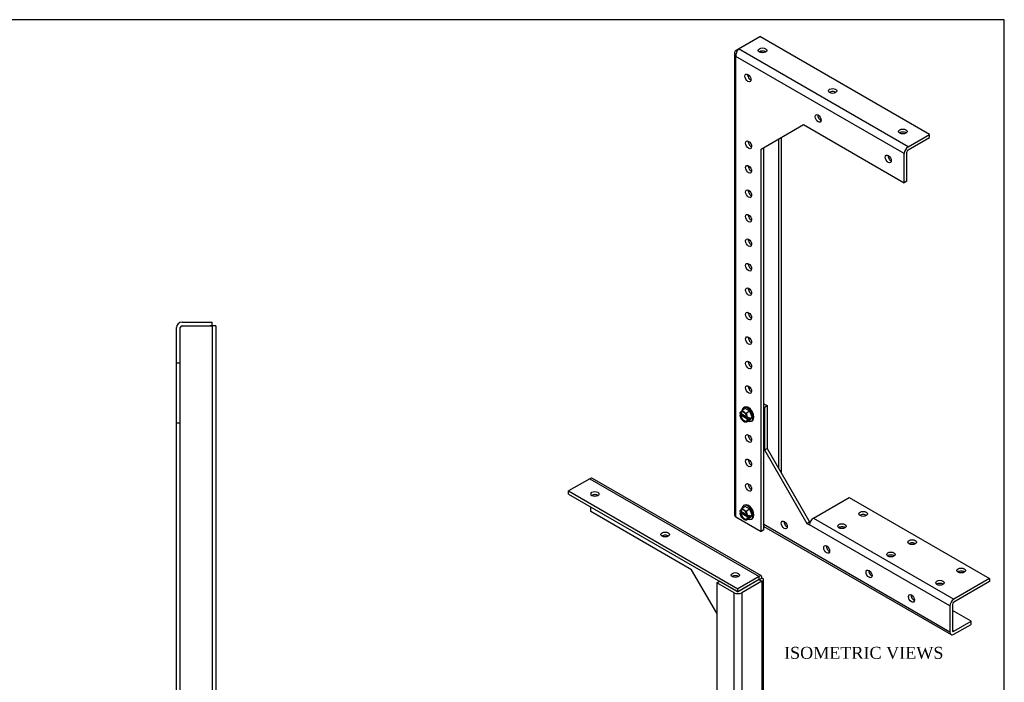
# Model space of a CAD drawing. Header units: inches. Extents: x 0.2 to 65.9, y -0.4 to 43.8.
# Tile 5 of 5: x 33 to 65.9, y 21.7 to 43.8. Entities that reach past the tile are written whole.
import ezdxf
from ezdxf.enums import TextEntityAlignment as Align

# ---------------------------------------------------------------- set-up
doc = ezdxf.new("R2010")
doc.units = ezdxf.units.IN
doc.header["$MEASUREMENT"] = 0
for name, color, linetype in [('COM55554-3', 7, 'Continuous'), ('COM55555-3', 7, 'Continuous'), ('Default', 7, 'Continuous'), ('NTS16535', 7, 'Continuous'), ('SCC17994', 7, 'Continuous')]:
    doc.layers.add(name, color=color, linetype=linetype)
doc.styles.add('SEACAD_Times_New_Roman', font='times.ttf')

# ---------------------------------------------------------------- blocks, each defined once
blk = doc.blocks.new('SE4')
at = {"layer": 'COM55554-3', "color": 7, "linetype": 'Continuous'}
for p, q in [((38.417, 19.749), (38.417, 17.999)), ((38.417, 19.749), (38.542, 19.749)), ((38.542, 19.749), (38.542, 17.999)), ((38.542, 19.749), (38.602, 19.749)), ((38.602, 19.749), (39.417, 19.749)), ((39.417, 16.184), (39.417, 19.749)), ((38.417, 17.999), (38.417, 15.999)), ((38.417, 17.999), (38.542, 17.999)), ((38.542, 17.999), (38.542, 16.174)), ((40.292, 16.184), (38.602, 16.184)), ((40.292, 16.184), (40.292, 16.059)), ((38.417, 15.999), (38.417, 14.934)), ((38.542, 15.999), (38.542, 14.934)), ((40.292, 16.059), (38.602, 16.059)), ((39.417, 14.874), (39.417, 16.059)), ((38.602, 14.874), (39.417, 14.874)), ((38.602, 14.874), (39.417, 14.874)), ((39.417, 14.749), (39.417, 14.874)), ((38.602, 14.749), (39.417, 14.749))]:
    blk.add_line(p, q, dxfattribs=at)
for centre, radius, start, end in [((38.602, 15.999), 0.185, 90, 180), ((38.602, 15.999), 0.06, 90, 180), ((38.602, 14.934), 0.185, 180, 270), ((38.602, 14.934), 0.06, 180, 270)]:
    blk.add_arc(centre, radius, start, end, dxfattribs=at)
blk.add_open_spline([(38.602, 14.874), (38.594, 14.879), (38.587, 14.884), (38.572, 14.894), (38.565, 14.899), (38.554, 14.909), (38.55, 14.914), (38.544, 14.924), (38.542, 14.929), (38.542, 14.934)], degree=3, knots=[0, 0, 0, 0, 0.25, 0.25, 0.5, 0.5, 0.75, 0.75, 1, 1, 1, 1], dxfattribs=at)
blk.add_open_spline([(38.602, 14.874), (38.595, 14.875), (38.587, 14.877), (38.58, 14.878)], degree=3, dxfattribs=at)
at = {"layer": 'COM55555-3', "color": 7, "linetype": 'Continuous'}
for p, q in [((38.261, 32.374), (38.261, 33.564)), ((38.386, 32.374), (38.386, 33.564)), ((38.446, 33.749), (39.449, 33.749)), ((38.446, 33.624), (39.449, 33.624)), ((38.446, 33.624), (39.389, 33.624)), ((39.449, 33.624), (39.389, 33.624)), ((39.449, 33.624), (39.449, 33.749)), ((39.449, 33.624), (39.449, 16.184)), ((39.574, 33.624), (39.449, 33.624)), ((39.574, 33.624), (39.574, 16.184)), ((38.261, 30.374), (38.261, 32.374)), ((38.386, 32.374), (38.261, 32.374)), ((38.386, 30.374), (38.386, 32.374)), ((38.261, 14.749), (38.261, 30.374)), ((38.386, 30.374), (38.261, 30.374)), ((38.386, 14.749), (38.386, 30.374)), ((39.449, 16.059), (39.449, 14.749)), ((39.574, 16.059), (39.574, 14.749)), ((38.386, 14.749), (38.261, 14.749)), ((38.386, 14.749), (38.446, 14.749)), ((38.446, 14.749), (38.602, 14.749)), ((39.417, 14.749), (39.449, 14.749)), ((39.574, 14.749), (39.449, 14.749))]:
    blk.add_line(p, q, dxfattribs=at)
for radius in [0.185, 0.06]:
    blk.add_arc((38.446, 33.564), radius, 90, 180, dxfattribs=at)
blk.add_open_spline([(38.446, 33.624), (38.438, 33.619), (38.431, 33.614), (38.416, 33.604), (38.409, 33.599), (38.398, 33.589), (38.394, 33.584), (38.388, 33.574), (38.386, 33.569), (38.386, 33.564)], degree=3, knots=[0, 0, 0, 0, 0.25, 0.25, 0.5, 0.5, 0.75, 0.75, 1, 1, 1, 1], dxfattribs=at)
blk.add_open_spline([(38.446, 33.624), (38.439, 33.622), (38.431, 33.62), (38.424, 33.619)], degree=3, dxfattribs=at)
at = {"layer": 'NTS16535', "color": 7, "linetype": 'Continuous'}
for p, q in [((38.542, 19.529), (38.572, 19.529)), ((38.542, 19.389), (38.572, 19.389)), ((38.572, 19.529), (38.572, 19.389)), ((38.572, 19.495), (38.727, 19.495)), ((38.572, 19.389), (38.572, 19.108)), ((38.727, 19.372), (38.727, 19.495)), ((38.542, 19.108), (38.572, 19.108)), ((38.572, 19.372), (38.727, 19.372)), ((38.572, 19.126), (38.727, 19.126)), ((38.572, 19.108), (38.572, 18.968)), ((38.727, 19.126), (38.727, 19.372)), ((38.727, 19.003), (38.727, 19.126)), ((38.542, 18.968), (38.572, 18.968)), ((38.572, 19.003), (38.727, 19.003)), ((38.542, 15.529), (38.572, 15.529)), ((38.572, 15.529), (38.572, 15.389)), ((38.572, 15.495), (38.727, 15.495)), ((38.727, 15.372), (38.727, 15.495)), ((38.542, 15.389), (38.572, 15.389)), ((38.572, 15.389), (38.572, 15.108)), ((38.572, 15.372), (38.727, 15.372)), ((38.572, 15.126), (38.727, 15.126)), ((38.727, 15.126), (38.727, 15.372)), ((38.727, 15.003), (38.727, 15.126)), ((38.542, 15.108), (38.572, 15.108)), ((38.542, 14.968), (38.572, 14.968)), ((38.572, 15.108), (38.572, 14.968)), ((38.572, 15.003), (38.727, 15.003))]:
    blk.add_line(p, q, dxfattribs=at)
at = {"layer": 'SCC17994', "color": 7, "linetype": 'Continuous'}
for p, q in [((38.041, 19.375), (38.041, 19.435)), ((38.041, 19.435), (38.066, 19.435)), ((38.218, 19.435), (38.066, 19.435)), ((38.218, 18.989), (38.218, 19.509)), ((38.261, 19.509), (38.218, 19.509)), ((38.041, 19.309), (38.041, 19.375)), ((38.041, 19.289), (38.041, 19.309)), ((38.041, 19.289), (38.091, 19.289)), ((38.041, 19.188), (38.041, 19.209)), ((38.091, 19.209), (38.041, 19.209)), ((38.041, 19.209), (38.041, 19.209)), ((38.041, 19.123), (38.041, 19.188)), ((38.041, 19.063), (38.041, 19.123)), ((38.066, 19.063), (38.041, 19.063)), ((38.218, 19.063), (38.066, 19.063)), ((38.091, 19.289), (38.116, 19.249)), ((38.116, 19.249), (38.091, 19.209)), ((38.218, 19.249), (38.116, 19.249)), ((38.417, 19.372), (38.386, 19.372)), ((38.386, 19.126), (38.417, 19.126)), ((38.761, 19.372), (38.727, 19.372)), ((38.727, 19.126), (38.761, 19.126)), ((38.761, 19.126), (38.761, 19.372)), ((38.218, 18.989), (38.261, 18.989)), ((38.218, 15.509), (38.218, 14.989)), ((38.261, 15.509), (38.218, 15.509)), ((38.041, 15.375), (38.041, 15.435)), ((38.041, 15.435), (38.066, 15.435)), ((38.041, 15.309), (38.041, 15.375)), ((38.041, 15.289), (38.041, 15.309)), ((38.041, 15.289), (38.091, 15.289)), ((38.041, 15.188), (38.041, 15.209)), ((38.091, 15.209), (38.041, 15.209)), ((38.041, 15.209), (38.041, 15.209)), ((38.041, 15.123), (38.041, 15.188)), ((38.041, 15.063), (38.041, 15.123)), ((38.218, 15.435), (38.066, 15.435)), ((38.091, 15.289), (38.116, 15.249)), ((38.116, 15.249), (38.091, 15.209)), ((38.218, 15.249), (38.116, 15.249)), ((38.417, 15.372), (38.386, 15.372)), ((38.386, 15.126), (38.417, 15.126)), ((38.761, 15.372), (38.727, 15.372)), ((38.727, 15.126), (38.761, 15.126)), ((38.761, 15.372), (38.761, 15.126)), ((38.066, 15.063), (38.041, 15.063)), ((38.218, 15.063), (38.066, 15.063)), ((38.218, 14.989), (38.261, 14.989))]:
    blk.add_line(p, q, dxfattribs=at)
for centre, start, end in [((38.265, 19.307), 179.4847, 184.6736), ((38.266, 19.19), 175.3299, 180.5119), ((38.265, 15.307), 179.4847, 184.6736), ((38.266, 15.19), 175.3299, 180.5119)]:
    blk.add_arc(centre, 0.225, start, end, dxfattribs=at)
for points, knots in [([(38.066, 19.435), (38.062, 19.435), (38.059, 19.434), (38.054, 19.43), (38.052, 19.428), (38.047, 19.42), (38.045, 19.414), (38.041, 19.398), (38.041, 19.386), (38.041, 19.375)], [0, 0, 0, 0, 0.125, 0.125, 0.25, 0.25, 0.5, 0.5, 1, 1, 1, 1]), ([(38.041, 19.123), (38.041, 19.117), (38.041, 19.111), (38.042, 19.1), (38.042, 19.094), (38.045, 19.083), (38.047, 19.077), (38.052, 19.07), (38.054, 19.067), (38.059, 19.064), (38.062, 19.063), (38.066, 19.063)], [0, 0, 0, 0, 0.25, 0.25, 0.5, 0.5, 0.75, 0.75, 0.875, 0.875, 1, 1, 1, 1]), ([(38.066, 15.435), (38.062, 15.435), (38.059, 15.434), (38.054, 15.43), (38.052, 15.428), (38.047, 15.42), (38.045, 15.414), (38.041, 15.398), (38.041, 15.386), (38.041, 15.375)], [0, 0, 0, 0, 0.125, 0.125, 0.25, 0.25, 0.5, 0.5, 1, 1, 1, 1]), ([(38.041, 15.123), (38.041, 15.117), (38.041, 15.111), (38.042, 15.1), (38.042, 15.094), (38.045, 15.083), (38.047, 15.077), (38.052, 15.07), (38.054, 15.067), (38.059, 15.064), (38.062, 15.063), (38.066, 15.063)], [0, 0, 0, 0, 0.25, 0.25, 0.5, 0.5, 0.75, 0.75, 0.875, 0.875, 1, 1, 1, 1])]:
    blk.add_open_spline(points, degree=3, knots=knots, dxfattribs=at)
blk = doc.blocks.new('SE5')
at = {"layer": 'COM55554-3', "color": 7, "linetype": 'Continuous'}
for p, q in [((57.362, 31.528), (57.413, 31.558)), ((57.863, 31.026), (57.973, 30.963)), ((57.863, 30.924), (57.885, 30.912)), ((57.885, 30.912), (57.973, 30.963)), ((57.885, 30.912), (57.885, 29.483)), ((57.973, 30.963), (57.973, 29.534)), ((57.885, 29.483), (57.973, 29.534)), ((57.885, 29.483), (59.299, 27.033)), ((57.973, 29.534), (59.388, 27.084)), ((59.518, 27.209), (60.713, 27.899)), ((60.713, 27.899), (65.398, 25.194)), ((64.072, 23.408), (57.863, 26.993)), ((59.299, 27.033), (59.388, 27.084)), ((59.299, 27.033), (59.388, 26.982)), ((59.388, 27.084), (59.407, 27.073)), ((64.072, 24.278), (59.388, 26.982)), ((59.518, 27.209), (64.203, 24.504)), ((57.863, 26.93), (64.111, 23.323)), ((65.398, 25.194), (64.203, 24.504)), ((65.398, 25.092), (64.203, 24.402)), ((65.398, 25.194), (65.398, 25.092)), ((64.161, 24.329), (64.161, 23.459)), ((64.072, 24.278), (64.072, 23.408)), ((64.779, 23.767), (64.161, 24.125)), ((64.203, 23.435), (64.779, 23.767)), ((64.203, 23.333), (64.779, 23.665)), ((64.779, 23.665), (64.779, 23.767)), ((64.203, 23.435), (64.161, 23.459))]:
    blk.add_line(p, q, dxfattribs=at)
for centre, major_axis in [((61.177, 27.35), (-0.141, 0)), ((58.546, 26.982), (-0.07, 0.122)), ((60.47, 26.941), (-0.141, 0)), ((59.96, 26.166), (-0.07, 0.122)), ((62.812, 26.406), (-0.141, 0)), ((62.105, 25.997), (-0.141, 0)), ((61.375, 25.349), (-0.07, 0.122)), ((64.447, 25.462), (-0.141, 0)), ((63.74, 25.053), (-0.141, 0)), ((62.789, 24.533), (-0.07, 0.122))]:
    blk.add_ellipse(centre, major_axis=major_axis, ratio=0.57735, dxfattribs=at)
for centre, major_axis, start_param, end_param in [((61.177, 27.248), (-0.141, 0), 3.821986, 5.602792), ((58.635, 27.033), (0.07, -0.122), 3.821986, 5.602792), ((59.518, 27.058), (-0.092, -0.16), 3.926991, 5.497787), ((60.47, 26.839), (-0.141, 0), 3.821986, 5.602792), ((62.812, 26.304), (-0.141, 0), 3.821986, 5.602792), ((60.049, 26.217), (0.07, -0.122), 3.821986, 5.602792), ((62.105, 25.895), (-0.141, 0), 3.821986, 5.602792), ((61.463, 25.4), (0.07, -0.122), 3.821986, 5.602792), ((64.447, 25.36), (-0.141, 0), 3.821986, 5.602792), ((63.74, 24.951), (-0.141, 0), 3.821986, 5.602792), ((62.877, 24.584), (0.07, -0.122), 3.821986, 5.602792), ((64.203, 24.353), (0.093, 0.16), 0.785398, 2.356194), ((64.203, 24.353), (0.03, 0.052), 0.785398, 2.356194), ((64.203, 23.484), (0.092, 0.16), 2.356194, 3.926991), ((64.203, 23.484), (0.03, 0.052), 2.356194, 3.926991)]:
    blk.add_ellipse(centre, major_axis=major_axis, ratio=0.57735, start_param=start_param, end_param=end_param, dxfattribs=at)
at = {"layer": 'COM55555-3', "color": 7, "linetype": 'Continuous'}
for p, q in [((57.022, 42.865), (57.731, 43.274)), ((63.387, 40.008), (57.731, 43.274)), ((56.933, 42.814), (57.022, 42.865)), ((56.969, 42.793), (56.933, 42.814)), ((62.679, 39.599), (57.022, 42.865)), ((57.773, 42.737), (57.773, 42.789)), ((56.879, 42.714), (56.879, 27.327)), ((62.548, 39.372), (56.933, 42.614)), ((56.933, 27.251), (56.933, 42.614)), ((57.775, 39.523), (59.189, 40.34)), ((59.189, 40.34), (62.548, 38.401)), ((58.349, 39.855), (58.349, 28.883)), ((58.438, 39.906), (58.438, 28.73)), ((62.679, 39.599), (63.387, 40.008)), ((62.679, 39.497), (63.387, 39.906)), ((63.387, 39.906), (63.387, 40.008)), ((57.775, 26.766), (57.775, 39.523)), ((57.863, 26.817), (57.863, 39.574)), ((62.548, 38.401), (62.548, 39.372)), ((62.636, 38.452), (62.636, 39.423)), ((62.636, 38.452), (62.548, 38.401)), ((56.933, 27.251), (57.775, 26.766)), ((57.863, 26.817), (57.775, 26.766))]:
    blk.add_line(p, q, dxfattribs=at)
blk.add_arc((57.231, 42.65), 0.3, 134.2375, 186.9355, dxfattribs=at)
for centre, major_axis in [((57.818, 42.814), (-0.141, 0)), ((57.333, 41.897), (-0.07, 0.122)), ((60.16, 41.462), (-0.141, 0)), ((59.675, 40.545), (-0.07, 0.122)), ((62.503, 40.11), (-0.14, 0)), ((57.354, 39.664), (-0.07, 0.122)), ((62.017, 39.193), (-0.07, 0.122)), ((57.354, 38.848), (-0.07, 0.122)), ((57.354, 38.031), (-0.07, 0.122)), ((57.354, 37.215), (-0.07, 0.122)), ((57.354, 36.398), (-0.07, 0.122)), ((57.354, 35.582), (-0.07, 0.122)), ((57.354, 34.765), (-0.07, 0.122)), ((57.354, 33.949), (-0.07, 0.122)), ((57.354, 33.132), (-0.07, 0.122)), ((57.354, 32.316), (-0.07, 0.122)), ((57.354, 31.499), (-0.07, 0.122)), ((57.354, 29.866), (-0.07, 0.122)), ((57.354, 29.05), (-0.07, 0.122)), ((57.354, 28.233), (-0.07, 0.122))]:
    blk.add_ellipse(centre, major_axis=major_axis, ratio=0.57735, dxfattribs=at)
for centre, major_axis, start_param, end_param in [((57.818, 42.712), (-0.141, 0), 3.821986, 5.602792), ((57.421, 41.948), (-0.07, 0.122), 0.680393, 2.4612), ((60.16, 41.36), (-0.141, 0), 3.821986, 5.602792), ((59.763, 40.596), (-0.07, 0.122), 0.680393, 2.4612), ((57.442, 39.715), (-0.07, 0.122), 0.680393, 2.4612), ((62.503, 40.008), (-0.14, 0), 3.821986, 5.602792), ((62.679, 39.448), (0.092, 0.16), 0.785398, 2.356194), ((62.679, 39.448), (0.03, 0.052), 0.785398, 2.356194), ((62.106, 39.244), (-0.07, 0.122), 0.680393, 2.4612), ((57.442, 38.899), (-0.07, 0.122), 0.680393, 2.4612), ((57.442, 38.082), (-0.07, 0.122), 0.680393, 2.4612), ((57.442, 37.266), (-0.07, 0.122), 0.680393, 2.4612), ((57.442, 36.449), (-0.07, 0.122), 0.680393, 2.4612), ((57.442, 35.633), (-0.07, 0.122), 0.680393, 2.4612), ((57.442, 34.816), (-0.07, 0.122), 0.680393, 2.4612), ((57.442, 34), (-0.07, 0.122), 0.680393, 2.4612), ((57.442, 33.183), (-0.07, 0.122), 0.680393, 2.4612), ((57.442, 32.367), (-0.07, 0.122), 0.680393, 2.4612), ((57.442, 31.55), (-0.07, 0.122), 0.680393, 2.4612), ((57.442, 29.917), (-0.07, 0.122), 0.680393, 2.4612), ((57.442, 29.101), (-0.07, 0.122), 0.680393, 2.4612), ((57.442, 28.284), (-0.07, 0.122), 0.680393, 2.4612), ((57.064, 27.327), (0.185, 0), 3.141593, 3.926991)]:
    blk.add_ellipse(centre, major_axis=major_axis, ratio=0.57735, start_param=start_param, end_param=end_param, dxfattribs=at)
blk.add_open_spline([(56.933, 42.814), (56.916, 42.8), (56.902, 42.784), (56.884, 42.75), (56.879, 42.732), (56.879, 42.696), (56.884, 42.678), (56.902, 42.644), (56.916, 42.628), (56.933, 42.614)], degree=3, knots=[0, 0, 0, 0, 0.25, 0.25, 0.5, 0.5, 0.75, 0.75, 1, 1, 1, 1], dxfattribs=at)
at = {"layer": 'SCC17994', "color": 7, "linetype": 'Continuous'}
for p, q in [((57.22, 30.91), (57.19, 30.892)), ((57.094, 30.661), (57.059, 30.641)), ((57.059, 30.641), (57.063, 30.638)), ((57.063, 30.703), (57.074, 30.697)), ((57.063, 30.638), (57.074, 30.632)), ((57.094, 30.756), (57.067, 30.718)), ((57.067, 30.619), (57.094, 30.55)), ((57.092, 30.707), (57.074, 30.697)), ((57.074, 30.632), (57.092, 30.642)), ((57.092, 30.707), (57.309, 30.581)), ((57.333, 30.503), (57.092, 30.642)), ((57.095, 30.705), (57.094, 30.661)), ((57.366, 30.504), (57.094, 30.661)), ((57.244, 30.863), (57.136, 30.801)), ((57.221, 30.731), (57.168, 30.762)), ((57.396, 30.775), (57.244, 30.863)), ((57.396, 30.775), (57.288, 30.713)), ((57.322, 30.57), (57.295, 30.639)), ((57.331, 30.549), (57.366, 30.569)), ((57.4, 30.538), (57.355, 30.563)), ((57.366, 30.569), (57.4, 30.538)), ((57.472, 30.579), (57.396, 30.775)), ((57.396, 30.471), (57.472, 30.579)), ((57.472, 30.579), (57.4, 30.538)), ((57.168, 30.458), (57.221, 30.427)), ((57.396, 30.471), (57.288, 30.409)), ((57.295, 30.434), (57.322, 30.472)), ((57.326, 30.552), (57.315, 30.558)), ((57.315, 30.492), (57.333, 30.503)), ((57.326, 30.486), (57.315, 30.492)), ((57.366, 30.504), (57.331, 30.484)), ((57.4, 30.538), (57.366, 30.504)), ((57.45, 30.442), (57.48, 30.46)), ((57.22, 27.644), (57.19, 27.626)), ((57.094, 27.395), (57.059, 27.375)), ((57.059, 27.375), (57.063, 27.372)), ((57.063, 27.437), (57.074, 27.431)), ((57.063, 27.372), (57.074, 27.366)), ((57.094, 27.49), (57.067, 27.452)), ((57.067, 27.353), (57.094, 27.284)), ((57.092, 27.441), (57.074, 27.431)), ((57.074, 27.366), (57.092, 27.376)), ((57.092, 27.441), (57.309, 27.315)), ((57.333, 27.237), (57.092, 27.376)), ((57.095, 27.439), (57.094, 27.395)), ((57.366, 27.238), (57.094, 27.395)), ((57.244, 27.597), (57.136, 27.535)), ((57.221, 27.465), (57.168, 27.496)), ((57.396, 27.509), (57.244, 27.597)), ((57.396, 27.509), (57.288, 27.447)), ((57.322, 27.304), (57.295, 27.373)), ((57.326, 27.286), (57.315, 27.292)), ((57.331, 27.283), (57.366, 27.303)), ((57.4, 27.272), (57.355, 27.297)), ((57.366, 27.303), (57.4, 27.272)), ((57.472, 27.313), (57.396, 27.509)), ((57.396, 27.205), (57.472, 27.313)), ((57.472, 27.313), (57.4, 27.272)), ((57.168, 27.192), (57.221, 27.161)), ((57.396, 27.205), (57.288, 27.143)), ((57.295, 27.168), (57.322, 27.206)), ((57.315, 27.227), (57.333, 27.237)), ((57.326, 27.22), (57.315, 27.227)), ((57.366, 27.238), (57.331, 27.218)), ((57.4, 27.272), (57.366, 27.238)), ((57.45, 27.176), (57.48, 27.194))]:
    blk.add_line(p, q, dxfattribs=at)
for centre, radius, start, end in [((57.305, 30.548), 0.292, 144.579, 147.3064), ((57.073, 30.721), 0.0203, 226.9818, 240.4276), ((57.401, 30.751), 0.359, 197.8844, 201.566), ((57.23, 30.67), 0.161, 125.8219, 148.0231), ((57.649, 30.695), 0.35, 200.8265, 204.5711), ((57.248, 30.593), 0.158, 210.9305, 226.2431), ((57.625, 30.26), 0.369, 142.7639, 145.0877), ((57.34, 30.577), 0.029, 240.2879, 250.8896), ((57.34, 30.511), 0.029, 240.286, 250.8916), ((57.305, 27.282), 0.292, 144.579, 147.3064), ((57.073, 27.455), 0.0203, 226.9818, 240.4276), ((57.401, 27.485), 0.359, 197.8844, 201.566), ((57.23, 27.404), 0.161, 125.8219, 148.0231), ((57.649, 27.429), 0.35, 200.8265, 204.5711), ((57.34, 27.311), 0.029, 240.2879, 250.8896), ((57.248, 27.327), 0.158, 210.9305, 226.2431), ((57.625, 26.994), 0.369, 142.7639, 145.0877), ((57.34, 27.245), 0.029, 240.286, 250.8916)]:
    blk.add_arc(centre, radius, start, end, dxfattribs=at)
for centre, major_axis, start_param, end_param in [((57.32, 30.667), (-0.13, 0.225), 0, 0.659749), ((57.32, 30.667), (-0.13, 0.225), 2.496005, 6.283185), ((57.35, 30.685), (-0.13, 0.225), 3.141593, 6.283185), ((57.195, 30.595), (-0.095, 0.165), 0.462254, 0.573285), ((57.195, 30.595), (-0.095, 0.165), 0.997511, 1.108542), ((57.195, 30.595), (0.088, -0.152), 1.016008, 3.696381), ((57.195, 30.595), (-0.088, 0.152), 1.016008, 3.696381), ((57.212, 30.605), (0.087, -0.152), 3.24278, 3.696381), ((57.212, 30.605), (-0.087, 0.152), 1.016008, 3.040405), ((57.195, 30.595), (0.095, -0.165), 2.556649, 3.202937), ((57.195, 30.595), (0.095, -0.165), 1.509452, 2.15574), ((57.195, 30.595), (0.095, -0.165), 0.997511, 1.108542), ((57.195, 30.595), (-0.095, 0.165), 1.509452, 2.15574), ((57.195, 30.595), (-0.095, 0.165), 2.556649, 3.202937), ((57.195, 30.595), (0.095, -0.165), 0.462254, 0.573285), ((57.32, 27.401), (-0.13, 0.225), 0, 0.659749), ((57.32, 27.401), (-0.13, 0.225), 2.496005, 6.283185), ((57.35, 27.419), (-0.13, 0.225), 3.141593, 6.283185), ((57.195, 27.329), (-0.095, 0.165), 0.462254, 0.573285), ((57.195, 27.329), (-0.095, 0.165), 0.997511, 1.108542), ((57.195, 27.329), (0.087, -0.152), 1.016008, 3.696381), ((57.195, 27.329), (-0.087, 0.152), 1.016008, 3.696381), ((57.212, 27.339), (0.087, -0.152), 3.24278, 3.696381), ((57.212, 27.339), (-0.088, 0.152), 1.016008, 3.040405), ((57.195, 27.329), (0.095, -0.165), 2.556649, 3.202937), ((57.195, 27.329), (-0.095, 0.165), 1.509452, 2.15574), ((57.195, 27.329), (0.095, -0.165), 1.509452, 2.15574), ((57.195, 27.329), (0.095, -0.165), 0.997511, 1.108542), ((57.195, 27.329), (-0.095, 0.165), 2.556649, 3.202937), ((57.195, 27.329), (0.095, -0.165), 0.462254, 0.573285)]:
    blk.add_ellipse(centre, major_axis=major_axis, ratio=0.57735, start_param=start_param, end_param=end_param, dxfattribs=at)
for points, knots in [([(57.136, 30.801), (57.134, 30.799), (57.133, 30.798), (57.132, 30.794), (57.132, 30.792), (57.134, 30.788), (57.135, 30.786), (57.138, 30.783), (57.14, 30.781), (57.145, 30.776), (57.15, 30.773), (57.158, 30.768), (57.163, 30.765), (57.168, 30.762)], [0, 0, 0, 0, 0.125, 0.125, 0.25, 0.25, 0.375, 0.375, 0.5, 0.5, 0.75, 0.75, 1, 1, 1, 1]), ([(57.221, 30.731), (57.226, 30.729), (57.231, 30.726), (57.241, 30.721), (57.246, 30.718), (57.257, 30.714), (57.263, 30.712), (57.273, 30.711), (57.276, 30.711), (57.283, 30.711), (57.286, 30.712), (57.288, 30.713)], [0, 0, 0, 0, 0.25, 0.25, 0.5, 0.5, 0.75, 0.75, 0.875, 0.875, 1, 1, 1, 1]), ([(57.288, 30.713), (57.286, 30.712), (57.284, 30.709), (57.282, 30.703), (57.281, 30.7), (57.281, 30.69), (57.282, 30.683), (57.286, 30.664), (57.29, 30.651), (57.295, 30.639)], [0, 0, 0, 0, 0.125, 0.125, 0.25, 0.25, 0.5, 0.5, 1, 1, 1, 1]), ([(57.112, 30.511), (57.111, 30.513), (57.111, 30.514), (57.103, 30.526), (57.099, 30.538), (57.094, 30.55)], [0.4423063, 0.4423063, 0.4423063, 0.4423063, 0.5, 0.5, 1, 1, 1, 1]), ([(57.168, 30.458), (57.163, 30.461), (57.158, 30.464), (57.15, 30.469), (57.145, 30.472), (57.141, 30.477), (57.139, 30.478), (57.138, 30.479)], [0, 0, 0, 0, 0.25, 0.25, 0.5, 0.5, 0.5823413, 0.5823413, 0.5823413, 0.5823413]), ([(57.288, 30.409), (57.286, 30.408), (57.283, 30.407), (57.276, 30.406), (57.272, 30.407), (57.266, 30.408), (57.263, 30.408), (57.257, 30.41), (57.254, 30.411), (57.246, 30.414), (57.241, 30.417), (57.231, 30.422), (57.226, 30.425), (57.221, 30.427)], [0, 0, 0, 0, 0.125, 0.125, 0.25, 0.25, 0.375, 0.375, 0.5, 0.5, 0.75, 0.75, 1, 1, 1, 1]), ([(57.295, 30.434), (57.293, 30.43), (57.291, 30.427), (57.286, 30.421), (57.285, 30.418), (57.282, 30.412), (57.281, 30.41), (57.281, 30.408), (57.282, 30.407), (57.284, 30.407), (57.286, 30.408), (57.288, 30.409)], [0, 0, 0, 0, 0.25, 0.25, 0.5, 0.5, 0.75, 0.75, 0.875, 0.875, 1, 1, 1, 1]), ([(57.112, 27.246), (57.111, 27.247), (57.111, 27.248), (57.103, 27.26), (57.099, 27.272), (57.094, 27.284)], [0.4423063, 0.4423063, 0.4423063, 0.4423063, 0.5, 0.5, 1, 1, 1, 1]), ([(57.136, 27.535), (57.134, 27.533), (57.133, 27.532), (57.132, 27.528), (57.132, 27.526), (57.134, 27.522), (57.135, 27.52), (57.138, 27.517), (57.14, 27.515), (57.145, 27.51), (57.15, 27.507), (57.158, 27.502), (57.163, 27.499), (57.168, 27.496)], [0, 0, 0, 0, 0.125, 0.125, 0.25, 0.25, 0.375, 0.375, 0.5, 0.5, 0.75, 0.75, 1, 1, 1, 1]), ([(57.221, 27.465), (57.226, 27.463), (57.231, 27.46), (57.241, 27.455), (57.246, 27.452), (57.257, 27.448), (57.263, 27.446), (57.273, 27.445), (57.276, 27.445), (57.283, 27.445), (57.286, 27.446), (57.288, 27.447)], [0, 0, 0, 0, 0.25, 0.25, 0.5, 0.5, 0.75, 0.75, 0.875, 0.875, 1, 1, 1, 1]), ([(57.288, 27.447), (57.286, 27.446), (57.284, 27.443), (57.282, 27.437), (57.281, 27.434), (57.281, 27.424), (57.282, 27.417), (57.286, 27.398), (57.29, 27.385), (57.295, 27.373)], [0, 0, 0, 0, 0.125, 0.125, 0.25, 0.25, 0.5, 0.5, 1, 1, 1, 1]), ([(57.168, 27.192), (57.163, 27.195), (57.158, 27.198), (57.15, 27.203), (57.145, 27.206), (57.141, 27.211), (57.139, 27.212), (57.138, 27.213)], [0, 0, 0, 0, 0.25, 0.25, 0.5, 0.5, 0.5823413, 0.5823413, 0.5823413, 0.5823413]), ([(57.288, 27.143), (57.286, 27.142), (57.283, 27.141), (57.276, 27.141), (57.272, 27.141), (57.266, 27.142), (57.263, 27.143), (57.257, 27.144), (57.254, 27.145), (57.246, 27.148), (57.241, 27.151), (57.231, 27.156), (57.226, 27.159), (57.221, 27.161)], [0, 0, 0, 0, 0.125, 0.125, 0.25, 0.25, 0.375, 0.375, 0.5, 0.5, 0.75, 0.75, 1, 1, 1, 1]), ([(57.295, 27.168), (57.293, 27.165), (57.291, 27.161), (57.286, 27.155), (57.285, 27.152), (57.282, 27.146), (57.281, 27.144), (57.281, 27.142), (57.282, 27.141), (57.284, 27.141), (57.286, 27.142), (57.288, 27.143)], [0, 0, 0, 0, 0.25, 0.25, 0.5, 0.5, 0.75, 0.75, 0.875, 0.875, 1, 1, 1, 1])]:
    blk.add_open_spline(points, degree=3, knots=knots, dxfattribs=at)
blk = doc.blocks.new('SE6')
at = {"layer": 'COM55554-3', "color": 7, "linetype": 'Continuous'}
for p, q in [((49.332, 14.246), (50.527, 14.936)), ((55.212, 12.231), (50.527, 14.936)), ((55.304, 12.24), (50.619, 14.945)), ((54.017, 11.541), (49.332, 14.246)), ((49.332, 14.246), (49.332, 14.144)), ((54.017, 11.439), (49.332, 14.144)), ((50.17, 13.66), (49.951, 13.534)), ((49.951, 13.431), (49.951, 13.534)), ((49.951, 13.534), (56.292, 9.872)), ((49.951, 13.431), (56.292, 9.77)), ((56.292, 12.602), (55.342, 12.054)), ((55.212, 12.231), (54.017, 11.541)), ((55.212, 12.129), (54.017, 11.439)), ((55.212, 12.129), (55.254, 12.105)), ((55.254, 12.105), (55.342, 12.156)), ((55.342, 12.054), (55.254, 12.105)), ((55.431, 12.105), (55.342, 12.156)), ((54.017, 11.541), (54.017, 11.439)), ((54.374, 11.645), (56.292, 10.538)), ((54.458, 11.694), (56.292, 10.636))]:
    blk.add_line(p, q, dxfattribs=at)
for centre, major_axis, start_param, end_param in [((50.527, 14.785), (-0.093, -0.16), 3.141593, 3.926991), ((50.99, 14.285), (0.141, 0), 0.680393, 2.4612), ((50.283, 13.876), (0.14, 0), 0.680393, 2.4612), ((52.625, 13.341), (0.14, 0), 0.680393, 2.4612), ((51.918, 12.932), (0.141, 0), 0.680393, 2.4612), ((54.26, 12.397), (0.141, 0), 0.680393, 2.4612), ((55.212, 12.08), (-0.092, -0.16), 2.356194, 3.926991), ((53.553, 11.988), (0.141, 0), 0.680393, 2.4612), ((54.681, 11.95), (-0.07, 0.122), 2.465594, 3.821986), ((55.212, 12.08), (-0.03, -0.052), 2.356194, 3.926991), ((56.184, 11.184), (0.07, -0.122), 3.821986, 5.602792)]:
    blk.add_ellipse(centre, major_axis=major_axis, ratio=0.57735, start_param=start_param, end_param=end_param, dxfattribs=at)
for centre, major_axis in [((50.99, 14.387), (0.141, 0)), ((50.283, 13.979), (0.141, 0)), ((52.625, 13.443), (0.14, 0)), ((51.918, 13.034), (0.141, 0)), ((54.26, 12.499), (0.141, 0)), ((53.553, 12.09), (0.141, 0)), ((56.095, 11.133), (-0.07, 0.122))]:
    blk.add_ellipse(centre, major_axis=major_axis, ratio=0.57735, dxfattribs=at)
at = {"layer": 'COM55555-3', "color": 7, "linetype": 'Continuous'}
for p, q in [((52.051, 28.525), (51.343, 28.116)), ((52.051, 28.525), (57.708, 25.259)), ((57.78, 25.28), (52.144, 28.534)), ((51.343, 28.013), (51.343, 28.116)), ((51.343, 28.116), (56.999, 24.85)), ((51.343, 28.013), (56.999, 24.748)), ((52.094, 27.427), (52.094, 27.58)), ((55.453, 25.487), (52.094, 27.427)), ((56.292, 24.033), (55.453, 25.487)), ((56.292, 25.054), (56.381, 25.105)), ((56.869, 24.721), (56.292, 25.054)), ((56.292, 25.054), (56.292, 9.642)), ((56.957, 24.772), (56.381, 25.105)), ((57.708, 25.259), (56.999, 24.85)), ((57.708, 25.157), (56.999, 24.748)), ((57.708, 25.157), (57.042, 24.772)), ((57.797, 25.106), (57.13, 24.721)), ((57.708, 25.157), (57.708, 25.259)), ((57.708, 25.157), (57.797, 25.208)), ((57.708, 25.157), (57.708, 25.157)), ((57.708, 25.157), (57.708, 25.157)), ((57.708, 25.157), (57.797, 25.106)), ((57.797, 25.106), (57.797, 9.694)), ((57.851, 9.77), (57.851, 25.157)), ((56.869, 9.31), (56.869, 24.721)), ((56.999, 24.748), (56.999, 24.85)), ((57.13, 24.721), (57.13, 9.31)), ((56.292, 9.642), (56.869, 9.31)), ((57.797, 9.694), (57.13, 9.31))]:
    blk.add_line(p, q, dxfattribs=at)
for centre, major_axis, start_param, end_param in [((52.051, 28.374), (-0.093, -0.16), 3.141593, 3.926991), ((52.227, 27.912), (0.14, 0), 0.680393, 2.4612), ((54.57, 26.56), (0.14, 0), 0.680393, 2.4612), ((56.912, 25.207), (0.141, 0), 0.680393, 2.4612), ((56.999, 24.796), (-0.185, 0), 0.785398, 2.356194), ((56.999, 24.796), (-0.06, 0), 0.785398, 0.846333), ((56.999, 24.796), (-0.06, 0), -4.013178, -3.926991), ((57.666, 9.77), (-0.185, 0), 2.356194, 3.141593), ((56.999, 9.385), (0.185, 0), 3.926991, 5.497787)]:
    blk.add_ellipse(centre, major_axis=major_axis, ratio=0.57735, start_param=start_param, end_param=end_param, dxfattribs=at)
for centre, major_axis in [((52.227, 28.014), (0.14, 0)), ((54.57, 26.662), (0.141, 0)), ((56.912, 25.309), (0.141, 0))]:
    blk.add_ellipse(centre, major_axis=major_axis, ratio=0.57735, dxfattribs=at)
for points in [[(57.797, 25.208), (57.8, 25.226), (57.8, 25.241), (57.794, 25.266), (57.788, 25.275), (57.771, 25.285), (57.76, 25.286), (57.735, 25.279), (57.722, 25.271), (57.708, 25.259)], [(57.708, 25.157), (57.712, 25.161), (57.714, 25.165), (57.717, 25.17), (57.717, 25.172), (57.717, 25.172), (57.715, 25.171), (57.712, 25.166), (57.71, 25.162), (57.708, 25.157)], [(57.708, 25.157), (57.714, 25.156), (57.718, 25.156), (57.724, 25.156), (57.726, 25.156), (57.726, 25.157), (57.724, 25.158), (57.718, 25.158), (57.714, 25.158), (57.708, 25.157)], [(57.797, 25.106), (57.814, 25.111), (57.828, 25.119), (57.846, 25.137), (57.851, 25.147), (57.851, 25.167), (57.846, 25.177), (57.828, 25.194), (57.814, 25.202), (57.797, 25.208)]]:
    blk.add_open_spline(points, degree=3, knots=[0, 0, 0, 0, 0.25, 0.25, 0.5, 0.5, 0.75, 0.75, 1, 1, 1, 1], dxfattribs=at)
blk = doc.blocks.new('BORDER')
at = {"layer": 'Default', "color": 7, "linetype": 'Continuous'}
for p, q in [((0, 27.86), (-41.86, 27.86)), ((0, 0), (0, 27.86))]:
    blk.add_line(p, q, dxfattribs=at)

msp = doc.modelspace()

# ---------------------------------------------------------------- block references
at = {"layer": 'Default', "color": 7, "xscale": 1.57, "yscale": 1.57, "zscale": 1.57}
msp.add_blockref('BORDER', (65.889, 0.099), dxfattribs=at)
at = {"layer": 'Default'}
for name in ['SE5', 'SE4', 'SE6']:
    msp.add_blockref(name, (0, 0), dxfattribs=at)

# ---------------------------------------------------------------- texts
at = {"layer": 'Default', "color": 7, "linetype": 'Continuous', "style": 'SEACAD_Times_New_Roman'}
msp.add_text('ISOMETRIC VIEWS', height=0.4, dxfattribs=at).set_placement((58.537, 22.915), align=Align.TOP_LEFT)

doc.saveas('drawing.dxf')
